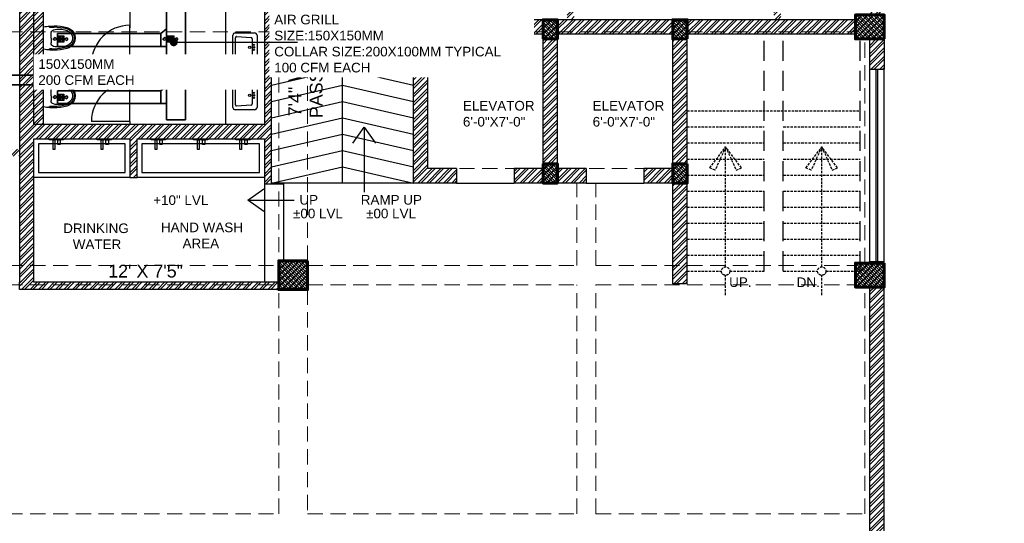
# Model space of a CAD drawing. Header units: inches. Extents: x 113025 to 158499, y 12149 to 30915.
# Tile 162 of 167: x 128340 to 128955, y 21128 to 21443. Entities that reach past the tile are written whole.
import ezdxf

# ---------------------------------------------------------------- set-up
doc = ezdxf.new("R2010")
doc.units = ezdxf.units.IN
doc.header["$MEASUREMENT"] = 0
doc.linetypes.add('HIDDEN', pattern=[0.375, 0.25, -0.125])
for name, color, linetype in [('0-SA-DUCT', 250, 'Continuous'), ('PD_025_TEXT', 61, 'Continuous'), ('PP-HVAC- GRILL', 1, 'Continuous')]:
    doc.layers.add(name, color=color, linetype=linetype)
for name, color, linetype, lineweight in [('DIFFUSER', 3, 'Continuous', 30), ('EXHAUST AIR DUCT', 13, 'Continuous', 35), ('HVAC TEXT PP', 104, 'Continuous', 20), ('PD_COLUMN', 2, 'Continuous', 60), ('PD_HATCH', 45, 'Continuous', 9)]:
    doc.layers.add(name, color=color, linetype=linetype, lineweight=lineweight)
doc.layers.add('PD_BASE', color=8, linetype='Continuous', transparency=0.5)
doc.styles.get("Standard").update_dxf_attribs({"font": 'arial.ttf', "height": 6})
doc.styles.add('style1', font='arial.ttf', dxfattribs={"height": 500})
doc.styles.add('STYLE3', font='romans.shx', dxfattribs={"height": 4})
doc.dimstyles.new('ISO-10', dxfattribs={"dimtxt": 6, "dimasz": 0.5, "dimexe": 1.25, "dimexo": 0.625, "dimtad": 1, "dimtoh": 1, "dimdec": 1, "dimlunit": 4, "dimtxsty": 'Standard', "dimblk": 'ARCHTICK', "dimcen": 2.5, "dimclrt": 3, "dimadec": 0, "dimazin": 0, "dimtfac": 1, "dimtdec": 1, "dimtmove": 1, "dimatfit": 3, "dimfxl": 1, "dimarcsym": 0})
pattern_1 = [(45, (150297.4604, 39481.8853), (-2.65165043, 2.65165043), []), (45, (150299.228, 39481.8853), (-2.65165043, 2.65165043), [])]
pattern_2 = [(45, (268611.2745, 47371.9895), (-1.767766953, 1.767766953), []), (135, (268611.2745, 47371.9895), (-1.767766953, -1.767766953), [])]

# ---------------------------------------------------------------- blocks, each defined once
blk = doc.blocks.new('columns2')
at = {"layer": 'PD_HATCH'}
h = blk.add_hatch(dxfattribs=at)
h.set_pattern_fill('ANSI37', color=256, scale=20)
h.paths.add_polyline_path([(387, -250), (387, -268), (369, -268), (369, -250)])
h.paths.add_polyline_path([(18, 0), (18, -15), (0, -15), (0, 0)])
h.paths.add_polyline_path([(18, -828), (18, -813), (0, -813), (0, -828)])
h.paths.add_polyline_path([(201, -870), (186, -870), (186, -888), (201, -888)])
h.paths.add_polyline_path([(570, -870), (555, -870), (555, -888), (570, -888)])
h.paths.add_polyline_path([(754.5, -870), (739.5, -870), (739.5, -888), (754.5, -888)])
h.paths.add_polyline_path([(934.5, -870), (919.5, -870), (919.5, -888), (934.5, -888)])
h.paths.add_polyline_path([(385.5, -870), (370.5, -870), (370.5, -888), (385.5, -888)])
h.paths.add_polyline_path([(201, 42), (186, 42), (186, 60), (201, 60)])
h.paths.add_polyline_path([(387, -578), (387, -560), (369, -560), (369, -578)])
h.paths.add_polyline_path([(1116, -731.5), (1116, -716.5), (1098, -716.5), (1098, -731.5)])
h.paths.add_polyline_path([(1116, -111.5), (1116, -96.5), (1098, -96.5), (1098, -111.5)])
h.paths.add_polyline_path([(1116, -561.5), (1116, -576.5), (1098, -576.5), (1098, -561.5)])
h.paths.add_polyline_path([(1116, -251.5), (1116, -266.5), (1098, -266.5), (1098, -251.5)])
h.paths.add_polyline_path([(0, -731.5), (0, -716.5), (18, -716.5), (18, -731.5)])
h.paths.add_polyline_path([(0, -111.5), (0, -96.5), (18, -96.5), (18, -111.5)])
h.paths.add_polyline_path([(0, -406.5), (0, -421.5), (18, -421.5), (18, -406.5)])
h.paths.add_polyline_path([(0, -561.5), (0, -576.5), (18, -576.5), (18, -561.5)])
h.paths.add_polyline_path([(0, -251.5), (0, -266.5), (18, -266.5), (18, -251.5)])
h.paths.add_polyline_path([(993, -111.5), (993, -99.5), (984, -99.5), (984, -111.5)])
h.paths.add_polyline_path([(993, -189.5), (993, -201.5), (984, -201.5), (984, -189.5)])
h.paths.add_polyline_path([(903, -111.5), (903, -99.5), (912, -99.5), (912, -111.5)])
h.paths.add_polyline_path([(903, -189.5), (903, -201.5), (912, -201.5), (912, -189.5)])
h.paths.add_polyline_path([(75, -870), (60, -870), (60, -888), (75, -888)])
h.paths.add_polyline_path([(1116, -870), (1101, -870), (1101, -888), (1116, -888)])
h.paths.add_polyline_path([(75, 42), (60, 42), (60, 60), (75, 60)])
h.paths.add_polyline_path([(570, 42), (555, 42), (555, 60), (570, 60)])
h.paths.add_polyline_path([(754.5, 42), (739.5, 42), (739.5, 60), (754.5, 60)])
h.paths.add_polyline_path([(934.5, 42), (919.5, 42), (919.5, 60), (934.5, 60)])
h.paths.add_polyline_path([(385.5, 42), (370.5, 42), (370.5, 60), (385.5, 60)])
h.paths.add_polyline_path([(1116, 42), (1101, 42), (1101, 60), (1116, 60)])
h.paths.add_polyline_path([(738, -250), (738, -268), (756, -268), (756, -250)])
h.paths.add_polyline_path([(756, -578), (756, -560), (738, -560), (738, -578)])
at = {"layer": 'PD_COLUMN'}
for points in [[(1116, -111.5), (1116, -96.5), (1098, -96.5), (1098, -111.5)], [(903, -111.5), (903, -99.5), (912, -99.5), (912, -111.5)], [(993, -111.5), (993, -99.5), (984, -99.5), (984, -111.5)], [(903, -189.5), (903, -201.5), (912, -201.5), (912, -189.5)], [(993, -189.5), (993, -201.5), (984, -201.5), (984, -189.5)], [(756, -250), (756, -268), (738, -268), (738, -250)], [(1116, -251.5), (1116, -266.5), (1098, -266.5), (1098, -251.5)]]:
    blk.add_lwpolyline(points, close=True, dxfattribs=at)
at = {"layer": 'PD_HATCH', "linetype": 'HIDDEN', "ltscale": 38}
for p, q in [((568.5, -107), (738, -107)), ((738, -107), (738, -250)), ((756, -250), (756, -107)), ((756, -107), (903, -107)), ((822, -201.5), (822, -107)), ((831, -192.5), (831, -107)), ((912, -107), (984, -107)), ((993, -107), (1098, -107)), ((903, -189.5), (903, -111.5)), ((912, -189.5), (912, -111.5)), ((984, -111.5), (984, -189.5)), ((993, -111.5), (993, -189.5)), ((1104, -251.5), (1104, -111.5)), ((1116, -251.5), (1116, -111.5)), ((903, -192.5), (831, -192.5)), ((984, -192.5), (912, -192.5)), ((903, -201.5), (822, -201.5)), ((984, -201.5), (912, -201.5)), ((924, -253), (924, -201.5)), ((936, -253), (936, -201.5)), ((984, -201.5), (984, -253)), ((993, -201.5), (993, -253)), ((568.5, -253), (738, -253)), ((756, -253), (924, -253)), ((936, -253), (1098, -253)), ((568.5, -265), (738, -265)), ((738, -408), (738, -268)), ((756, -265), (924, -265)), ((756, -268), (756, -408)), ((924, -408), (924, -265)), ((936, -265), (1098, -265)), ((936, -408), (936, -265)), ((1104, -408), (1104, -266.5)), ((1116, -561.5), (1116, -266.5)), ((568.5, -408), (738, -408)), ((756, -408), (924, -408)), ((936, -408), (1104, -408))]:
    blk.add_line(p, q, dxfattribs=at)
blk = doc.blocks.new('LV')
at = {"color": 251}
for p, q in [((-305, 51), (-305, 459)), ((-254, 510), (254, 510)), ((-205, 127), (-226, 431)), ((-201, 458), (203, 458)), ((228, 431), (205, 127)), ((305, 459), (305, 51)), ((254, 0), (-254, 0)), ((180, 103), (-180, 103))]:
    blk.add_line(p, q, dxfattribs=at)
for centre, radius in [((-51, 67), 14.4), ((0, 154), 23.6), ((0, 67), 15.3), ((51, 67), 14.4)]:
    blk.add_circle(centre, radius, dxfattribs=at)
for centre, radius, start, end in [((-254, 459), 50.8, 90, 180), ((-201, 433), 25.4, 90, 184.2016), ((203, 433), 25.4, 355.4179, 90), ((254, 459), 50.8, 0, 90), ((-254, 51), 50.8, 180, 270), ((-180, 129), 25.4, 184.2016, 270), ((180, 129), 25.4, 270, 355.4179), ((254, 51), 50.8, 270, 0)]:
    blk.add_arc(centre, radius, start, end, dxfattribs=at)
blk = doc.blocks.new('ta0p3456')
at = {"color": 251, "ltscale": 12}
for points in [[(-4.5, 0), (4.5, 0), (4.5, -0.5), (-4.5, -0.5)], [(-1, -0.5), (-1, -6.5), (-2, -6.5), (-2, -0.5)], [(2.5, -0.5), (2.5, -3.5), (1, -3.5), (1, -0.5)]]:
    blk.add_lwpolyline(points, close=True, dxfattribs=at)
blk = doc.blocks.new('A$C24556D30')
at = {"color": 251}
for p, q in [((170, 400), (170, 20)), ((300, 210), (300, 292)), ((300, 210), (300, 128))]:
    blk.add_line(p, q, dxfattribs=at)
for points in [[(280, 413, 0.02753), (170, 400, 0.02753)], [(570, 386, 0.054905), (350, 415, 0.054905)], [(565, 366, 0.054905), (350, 395, 0.054905)], [(300, 210), (300, 290, 0.704392)], [(300, 210), (300, 130, -0.704392)], [(170, 20, 0.02753), (280, 7, 0.02753)], [(565, 54, -0.054905), (350, 25, -0.054905)], [(570, 34, -0.054905), (350, 5, -0.054905)]]:
    blk.add_lwpolyline(points, format="xyb", dxfattribs=at)
for centre, radius, start, end in [((280, 413), 20, 184.5905, 273.8823), ((350, -585), 1000, 90, 94.0204), ((350, -585), 980, 90, 94.0204), ((360, 292), 60, 105.9249, 180), ((439, 15), 348, 69.701, 105.9249), ((530, 210), 135, 0, 77.2425), ((530, 210), 160, 60, 77.2425), ((530, 210), 180, 60, 77.2425), ((530, 210), 160, 0, 60), ((530, 210), 180, 0, 60), ((530, 210), 135, 282.7575, 0), ((530, 210), 160, 300, 0), ((530, 210), 180, 300, 0), ((280, 7), 20, 86.1177, 175.4095), ((350, 1005), 1000, 265.9796, 270), ((350, 1005), 980, 265.9796, 270), ((360, 128), 60, 180, 254.0751), ((439, 405), 348, 254.0751, 290.299), ((530, 210), 160, 282.7575, 300), ((530, 210), 180, 282.7575, 300)]:
    blk.add_arc(centre, radius, start, end, dxfattribs=at)
blk = doc.blocks.new('_ArchTick')
at = {"color": 0, "linetype": 'ByBlock', "const_width": 0.15}
blk.add_lwpolyline([(-0.5, -0.5), (0.5, 0.5)], dxfattribs=at)
blk = doc.blocks.new('zw$E1C9')
at = {"layer": '0-SA-DUCT', "color": 1}
for p, q in [((0, 3.74), (6, 9.74)), ((0, 9.74), (6, 3.74)), ((0, 8.74), (6, 8.74)), ((0, 7.74), (6, 7.74)), ((0, 6.74), (6, 6.74)), ((6, 5.74), (0, 5.74)), ((6, 4.74), (0, 4.74))]:
    blk.add_line(p, q, dxfattribs=at)
at = {"layer": '0-SA-DUCT', "color": 1, "lineweight": 30}
blk.add_lwpolyline([(0, 9.74), (6, 9.74), (6, 3.74), (0, 3.74)], close=True, dxfattribs=at)
at = {"layer": 'DIFFUSER', "color": 3, "extrusion": (2.80089e-06, 4.46e-14, 1)}
for p, q in [((3, 10.1, 0), (1.51, 12.59, 0)), ((1.51, 12.59, 0), (2.38, 12.59, 0)), ((2.38, 12.59, 0), (2.38, 13.49, 0)), ((2.38, 13.49, 0), (3.62, 13.49, 0)), ((3, 10.1, 0), (4.49, 12.59, 0)), ((3.62, 12.59, 0), (3.62, 13.49, 0)), ((4.49, 12.59, 0), (3.62, 12.59, 0))]:
    blk.add_line(p, q, dxfattribs=at)
at = {"layer": 'DIFFUSER', "color": 8, "extrusion": (-4.46e-14, -2.80089e-06, 1)}
blk.add_line((1, 8.74, 0), (1, 8.74, 0), dxfattribs=at)
at = {"layer": 'DIFFUSER', "color": 3, "extrusion": (2.80089e-06, -4.46e-14, 1)}
for p, q in [((3, 3.39, 0), (1.51, 0.9, 0)), ((1.51, 0.9, 0), (2.38, 0.9, 0)), ((2.38, 0.9, 0), (2.38, 0, 0)), ((2.38, 0, 0), (3.62, 0, 0)), ((3, 3.39, 0), (4.49, 0.9, 0)), ((4.49, 0.9, 0), (3.62, 0.9, 0)), ((3.62, 0.9, 0), (3.62, 0, 0))]:
    blk.add_line(p, q, dxfattribs=at)
blk = doc.blocks.new('FIRST FLOOR AR PLAN')
at = {"layer": 'PD_BASE'}
h = blk.add_hatch(dxfattribs=at)
h.set_pattern_fill('ANSI32', color=256, scale=10)
h.set_pattern_definition([(45, (123733.2206, 21360.1165), (-2.65165, 2.65165), []), (45, (123734.9884, 21360.1165), (-2.65165, 2.65165), [])])
h.paths.add_polyline_path([(123743.99, 21362.2), (123700.74, 21362.2), (123700.74, 21357.7), (123743.99, 21357.7)])
h.paths.add_polyline_path([(123658.74, 21362.2), (123615.49, 21362.2), (123615.49, 21357.7), (123658.74, 21357.7)], flags=17)
h.paths.add_polyline_path([(123743.99, 21279), (123743.99, 21274.5), (123905.99, 21274.5), (123905.99, 21279), (123752.99, 21279), (123752.99, 21368.5), (123812.99, 21368.5), (123812.99, 21344.5), (123817.49, 21344.5), (123817.49, 21368.5), (123896.99, 21368.5), (123896.99, 21340.5), (123901.49, 21340.5), (123901.49, 21499.5), (123905.99, 21499.5), (123905.99, 21504), (123896.99, 21504), (123896.99, 21377.5), (123752.99, 21377.5), (123752.99, 21593.5), (123743.99, 21593.5)])
h.paths.add_polyline_path([(123688.49, 21269.56), (123692.99, 21269.56), (123692.99, 21274.5), (123701.99, 21274.5), (123701.99, 21279), (123615.49, 21279), (123615.49, 21434.5), (123538.49, 21434.5), (123538.49, 21430), (123610.99, 21430), (123610.99, 21279), (123554.99, 21279), (123554.99, 21274.5), (123688.49, 21274.5)])
h = blk.add_hatch(dxfattribs=at)
h.set_pattern_fill('ANSI32', color=256, scale=10)
h.set_pattern_definition(pattern_1)
h.paths.add_polyline_path([(123758.99, 21593.5), (123752.99, 21593.5), (123752.99, 21557.5), (123758.99, 21557.5)])
h.paths.add_polyline_path([(123758.99, 21557.5), (123752.99, 21557.5), (123752.99, 21521.5), (123758.99, 21521.5)])
h.paths.add_polyline_path([(123752.99, 21521.5), (123752.99, 21485.5), (123758.99, 21485.5), (123758.99, 21521.5)])
h.paths.add_polyline_path([(123758.99, 21485.5), (123752.99, 21485.5), (123752.99, 21449.5), (123758.99, 21449.5)])
h.paths.add_polyline_path([(123758.99, 21449.5), (123752.99, 21449.5), (123752.99, 21413.5), (123758.99, 21413.5)])
h.paths.add_polyline_path([(123758.99, 21413.5), (123752.99, 21413.5), (123752.99, 21377.5), (123758.99, 21377.5)])
h.paths.add_polyline_path([(124037.99, 21593.5), (124028.99, 21593.5), (124028.99, 21504), (124024.49, 21504), (124024.49, 21499.5), (124028.99, 21499.5), (124028.99, 21489.5), (124037.99, 21489.5)])
h.paths.add_polyline_path([(123956.99, 21593.5), (123952.49, 21593.5), (123952.49, 21504), (123947.99, 21504), (123947.99, 21499.5), (123982.49, 21499.5), (123982.49, 21504), (123956.99, 21504)])
h.paths.add_polyline_path([(123952.49, 21575.5), (123949.49, 21575.5), (123949.49, 21571), (123952.49, 21571)], flags=17)
h.paths.add_polyline_path([(123925.49, 21575.5), (123922.49, 21575.5), (123922.49, 21584.5), (123917.99, 21584.5), (123917.99, 21575.5), (123907.49, 21575.5), (123907.49, 21571), (123925.49, 21571)])
h.paths.add_polyline_path([(123871.49, 21593.5), (123866.99, 21593.5), (123866.99, 21577.5), (123866.99, 21571), (123871.49, 21571), (123871.49, 21575.5)])
h.paths.add_polyline_path([(124162.49, 21593.5), (124157.99, 21593.5), (124157.99, 21575.5), (124162.49, 21575.5)])
h = blk.add_hatch(dxfattribs=at)
h.set_pattern_fill('ANSI32', color=256, scale=10)
h.set_pattern_definition(pattern_1)
h.paths.add_polyline_path([(124090.49, 21467), (124085.99, 21467), (124085.99, 21443), (124090.49, 21443)])
h.paths.add_polyline_path([(124223.99, 21480.62), (124214.99, 21480.62), (124214.99, 21443), (124219.49, 21443), (124219.49, 21476.12), (124223.99, 21476.12)])
h.paths.add_polyline_path([(124274.99, 21480.62), (124247.99, 21480.62), (124247.99, 21476.12), (124274.99, 21476.12)])
h.paths.add_polyline_path([(124162.49, 21533.5), (124157.99, 21533.5), (124157.99, 21515.5), (124037.99, 21515.5), (124037.99, 21511), (124162.49, 21511)])
h = blk.add_hatch(dxfattribs=at)
h.set_pattern_fill('ANSI37', color=256, scale=20)
h.set_pattern_definition(pattern_2)
h.paths.add_polyline_path([(124283.99, 21431), (124283.99, 21446), (124265.99, 21446), (124265.99, 21431)])
h = blk.add_hatch(dxfattribs=at)
h.set_pattern_fill('ANSI37', color=256, scale=20)
h.set_pattern_definition(pattern_2)
h.paths.add_polyline_path([(124160.99, 21431), (124160.99, 21443), (124151.99, 21443), (124151.99, 21431)])
h.paths.add_polyline_path([(124079.99, 21431), (124079.99, 21443), (124070.99, 21443), (124070.99, 21431)])
h.paths.add_polyline_path([(124079.99, 21341), (124079.99, 21353), (124070.99, 21353), (124070.99, 21341)])
h.paths.add_polyline_path([(124160.99, 21353), (124151.99, 21353), (124151.99, 21341), (124160.99, 21341)])
h = blk.add_hatch(dxfattribs=at)
h.set_pattern_fill('ANSI37', color=256, scale=20)
h.set_pattern_definition(pattern_2)
h.paths.add_polyline_path([(124283.99, 21291), (124283.99, 21276), (124265.99, 21276), (124265.99, 21291)])
at = {"layer": 'PD_BASE', "lineweight": 30}
for p, q in [((123758.99, 21377.5), (123758.99, 21593.5)), ((123989.99, 21341), (123989.99, 21443)), ((124070.99, 21443), (123989.99, 21443)), ((124070.99, 21341), (124070.99, 21443)), ((124265.99, 21443), (124070.99, 21443)), ((123998.99, 21350), (123998.99, 21434)), ((124070.99, 21434), (123998.99, 21434)), ((124070.99, 21350), (124070.99, 21434)), ((124079.99, 21350), (124079.99, 21434)), ((124151.99, 21434), (124079.99, 21434)), ((124151.99, 21350), (124151.99, 21434)), ((124160.99, 21278), (124160.99, 21434)), ((124265.99, 21434), (124160.99, 21434)), ((124274.99, 21412), (124274.99, 21431)), ((124283.99, 21431), (124283.99, 21412)), ((124274.99, 21412), (124283.99, 21412)), ((124016.99, 21350), (123998.99, 21350)), ((124016.99, 21350), (124016.99, 21341)), ((124070.99, 21350), (124052.99, 21350)), ((124052.99, 21350), (124052.99, 21341)), ((124097.99, 21350), (124079.99, 21350)), ((124097.99, 21350), (124097.99, 21341)), ((124151.99, 21350), (124133.99, 21350)), ((124133.99, 21350), (124133.99, 21341)), ((124016.99, 21341), (123989.99, 21341)), ((124070.99, 21341), (124052.99, 21341)), ((124097.99, 21341), (124070.99, 21341)), ((124151.99, 21341), (124133.99, 21341)), ((124151.99, 21278), (124151.99, 21341)), ((124274.99, 21291), (124274.99, 21292)), ((124274.99, 21292), (124283.99, 21292)), ((124283.99, 20981), (124283.99, 21292)), ((124160.99, 21278), (124151.99, 21278)), ((124274.99, 20981), (124274.99, 21276))]:
    blk.add_line(p, q, dxfattribs=at)
at = {"layer": 'PD_BASE', "ltscale": 12}
for p, q in [((123872.99, 21377.5), (123872.99, 21504)), ((123812.99, 21451.5), (123812.99, 21437.87)), ((123812.99, 21451.5), (123812.99, 21439.5)), ((123812.99, 21415.5), (123812.99, 21439.5)), ((123812.99, 21413.5), (123752.99, 21413.5)), ((123812.99, 21415.5), (123788.99, 21415.5)), ((123812.99, 21415.5), (123812.99, 21401.87)), ((123812.99, 21415.5), (123812.99, 21403.5)), ((123812.99, 21379.5), (123812.99, 21403.5)), ((123812.99, 21379.5), (123788.99, 21379.5)), ((123812.99, 21379.5), (123812.99, 21377.5)), ((123812.99, 21344.5), (123752.99, 21344.5)), ((123896.99, 21344.5), (123817.49, 21344.5))]:
    blk.add_line(p, q, dxfattribs=at)
at = {"layer": 'PD_BASE'}
for p, q in [((123989.99, 21443), (123901.49, 21443)), ((123945.74, 21341), (123945.74, 21443)), ((124274.99, 21292), (124274.99, 21412)), ((124278.99, 21292), (124278.99, 21412)), ((124279.99, 21292), (124279.99, 21412)), ((124283.99, 21292), (124283.99, 21412)), ((123989.99, 21341), (123901.49, 21341)), ((123901.49, 21340.5), (123908.99, 21340.5)), ((124016.99, 21341), (124052.99, 21341)), ((124097.99, 21341), (124133.99, 21341))]:
    blk.add_line(p, q, dxfattribs=at)
at = {"layer": 'PD_BASE', "linetype": 'HIDDEN', "ltscale": 50}
for p, q in [((124208.99, 21286), (124208.99, 21434)), ((124220.99, 21286), (124220.99, 21434)), ((124268.99, 21286), (124268.99, 21431))]:
    blk.add_line(p, q, dxfattribs=at)
at = {"layer": 'PD_BASE', "linetype": 'HIDDEN', "ltscale": 6}
for p, q in [((124160.99, 21386), (124268.99, 21386)), ((124160.99, 21376), (124208.99, 21376)), ((124220.99, 21376), (124268.99, 21376)), ((124160.99, 21366), (124208.99, 21366)), ((124220.99, 21366), (124268.99, 21366)), ((124160.99, 21356), (124208.99, 21356)), ((124220.99, 21356), (124268.99, 21356)), ((124160.99, 21346), (124208.99, 21346)), ((124220.99, 21346), (124268.99, 21346)), ((124160.99, 21336), (124208.99, 21336)), ((124220.99, 21336), (124268.99, 21336)), ((124160.99, 21326), (124208.99, 21326)), ((124220.99, 21326), (124268.99, 21326)), ((124160.99, 21316), (124208.99, 21316)), ((124220.99, 21316), (124268.99, 21316)), ((124160.99, 21306), (124208.99, 21306)), ((124220.99, 21306), (124268.99, 21306)), ((124160.99, 21296), (124208.99, 21296)), ((124220.99, 21296), (124268.99, 21296)), ((124160.99, 21286), (124182.37, 21286)), ((124187.61, 21286), (124208.99, 21286)), ((124220.99, 21286), (124242.37, 21286)), ((124247.61, 21286), (124268.99, 21286))]:
    blk.add_line(p, q, dxfattribs=at)
at = {"layer": 'PD_BASE'}
for points in [[(124283.99, 21431), (124283.99, 21446), (124265.99, 21446), (124265.99, 21431)], [(124070.99, 21431), (124070.99, 21443), (124079.99, 21443), (124079.99, 21431)], [(124160.99, 21431), (124160.99, 21443), (124151.99, 21443), (124151.99, 21431)], [(124070.99, 21353), (124070.99, 21341), (124079.99, 21341), (124079.99, 21353)], [(124160.99, 21353), (124160.99, 21341), (124151.99, 21341), (124151.99, 21353)], [(124283.99, 21291), (124283.99, 21276), (124265.99, 21276), (124265.99, 21291)]]:
    blk.add_lwpolyline(points, close=True, dxfattribs=at)
for points in [[(123901.49, 21432.8), (123945.74, 21443), (123989.99, 21432.8)], [(123901.49, 21422.6), (123945.74, 21432.8), (123989.99, 21422.6)], [(123901.49, 21412.4), (123945.74, 21422.6), (123989.99, 21412.4)], [(123901.49, 21402.2), (123945.74, 21412.4), (123989.99, 21402.2)], [(123901.49, 21392), (123945.74, 21402.2), (123989.99, 21392)], [(123901.49, 21381.8), (123945.74, 21392), (123989.99, 21381.8)], [(123901.49, 21371.6), (123945.74, 21381.8), (123989.99, 21371.6)], [(123901.49, 21361.4), (123945.74, 21371.6), (123989.99, 21361.4)], [(123901.49, 21351.2), (123945.74, 21361.4), (123989.99, 21351.2)], [(123901.49, 21341), (123945.74, 21351.2), (123989.99, 21341)]]:
    blk.add_lwpolyline(points, dxfattribs=at)
at = {"layer": 'PD_BASE', "ltscale": 12}
for points in [[(123755.99, 21347.5), (123809.99, 21347.5), (123809.99, 21365.5), (123755.99, 21365.5)], [(123820.49, 21347.5), (123893.99, 21347.5), (123893.99, 21365.5), (123820.49, 21365.5)]]:
    blk.add_lwpolyline(points, close=True, dxfattribs=at)
at = {"layer": 'PD_BASE', "linetype": 'HIDDEN', "ltscale": 6}
for points in [[(124184.99, 21363.58), (124178.42, 21348.96), (124175.1, 21350.45), (124184.99, 21363.58)], [(124184.99, 21288.62), (124184.99, 21363.58)], [(124184.99, 21363.58), (124191.57, 21348.96), (124194.88, 21350.45), (124184.99, 21363.58)], [(124244.99, 21363.58), (124238.42, 21348.96), (124235.1, 21350.45), (124244.99, 21363.58)], [(124244.99, 21288.62), (124244.99, 21363.58)], [(124244.99, 21363.58), (124251.57, 21348.96), (124254.88, 21350.45), (124244.99, 21363.58)], [(124184.99, 21271.04), (124184.99, 21283.38)], [(124244.99, 21271.04), (124244.99, 21283.38)]]:
    blk.add_lwpolyline(points, dxfattribs=at)
at = {"layer": 'PD_BASE', "lineweight": 30}
blk.add_lwpolyline([(123905.99, 21274.5), (123743.99, 21274.5), (123743.99, 21279)], dxfattribs=at)
at = {"layer": 'PD_BASE', "linetype": 'HIDDEN', "ltscale": 6}
for centre in [(124184.99, 21286), (124244.99, 21286)]:
    blk.add_circle(centre, 2.62, dxfattribs=at)
at = {"layer": 'PD_BASE', "ltscale": 12}
for centre in [(123812.99, 21415.5), (123812.99, 21379.5)]:
    blk.add_arc(centre, 24, 90, 180, dxfattribs=at)
for name, p, xscale, yscale, zscale, rotation in [('A$C24556D30', (123752.73, 21439.24), -0.03684210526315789, 0.03684210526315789, 0.03684210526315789, 180), ('LV', (123892.37, 21425.75), 0.0295236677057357, 0.0295236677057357, 0.0295236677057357, 90), ('A$C24556D30', (123752.73, 21403.24), -0.03684210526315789, 0.03684210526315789, 0.03684210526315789, 180), ('LV', (123892.37, 21395.75), 0.0295236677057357, 0.0295236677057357, 0.0295236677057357, 90)]:
    blk.add_blockref(name, p, dxfattribs=dict(at, xscale=xscale, yscale=yscale, zscale=zscale, rotation=rotation))
for p in [(123767.05, 21368.5), (123797.05, 21368.5), (123830.74, 21368.5), (123857.24, 21368.5), (123883.74, 21368.5)]:
    blk.add_blockref('ta0p3456', p, dxfattribs=at)
at = {"layer": 'PD_COLUMN'}
blk.add_blockref('columns2', (123167.99, 21542.5), dxfattribs=at)
at = {"layer": 'PD_BASE', "insert": (123911.97, 21343.2), "char_height": 8, "width": 128.4952, "attachment_point": 1, "rotation": 90, "style": 'style1'}
blk.add_mtext('\\pi39.404;7\'4" WIDE\\P\\pi38.269;PASSAGE', dxfattribs=at)
at = {"layer": 'PD_BASE', "char_height": 6, "attachment_point": 1}
for s, insert, width in [('\\pi51.834;+10" LVL', (123907.08, 21454.46), 137.3386), ('{\\fArial|b0|i0|c0|p34;ELEVATOR\\P6\'-0"X7\'-0"}', (124020.95, 21392.28), 137.3386), ('{\\fArial|b0|i0|c0|p34;ELEVATOR\\P6\'-0"X7\'-0"}', (124101.95, 21392.28), 130.1434), ('\\pi63.359;UP', (123855.5, 21333.51), 137.3386)]:
    blk.add_mtext(s, dxfattribs=dict(at, insert=insert, width=width))
at = {"layer": 'PD_BASE', "linetype": 'HIDDEN', "ltscale": 6, "char_height": 6, "width": 132.0418, "attachment_point": 5, "style": 'STYLE3'}
for s, insert in [('{\\fArial|b0|i0|c0|p34;UP.}', (124194.15, 21279.04)), ('{\\fArial|b0|i0|c0|p34;DN.}', (124236.57, 21279.04))]:
    blk.add_mtext(s, dxfattribs=dict(at, insert=insert))
at = {"layer": 'PD_BASE'}
for points, override in [([(123959.35, 21375.86), (123959.35, 21335.27)], {"dimasz": 10, "dimtad": 0, "dimldrblk": 'Open90'}), ([(123886.64, 21330.24), (123915.49, 21330.24)], {"dimasz": 10, "dimgap": 0.625, "dimtad": 0, "dimldrblk": 'Open90'})]:
    blk.add_leader(points, dimstyle='ISO-10', override=override, dxfattribs=at)
at = {"layer": 'PD_BASE', "insert": (123825.17, 21316.28), "char_height": 6, "width": 64.2774, "attachment_point": 1, "style": 'style1', "bg_fill": 2}
blk.add_mtext('\\pi7.1994;HAND WASH \\P\\pi20.72;AREA', dxfattribs=at)
at = {"layer": 'PD_BASE'}
h = blk.add_hatch(dxfattribs=at)
h.set_pattern_fill('ANSI32', color=256, scale=10)
h.set_pattern_definition([(45, (123173.841, 20768.249), (-2.65165, 2.65165), []), (45, (123175.6088, 20768.249), (-2.65165, 2.65165), [])])
h.paths.add_polyline_path([(123176.99, 20811), (123167.99, 20811), (123167.99, 20729.5), (123176.99, 20729.5)])
h.paths.add_polyline_path([(123538.49, 20663.5), (123368.99, 20663.5), (123368.99, 20654.5), (123538.49, 20654.5)])
h.paths.add_polyline_path([(123722.99, 20663.5), (123553.49, 20663.5), (123553.49, 20654.5), (123722.99, 20654.5)])
h.paths.add_polyline_path([(123176.99, 21527.5), (123167.99, 21527.5), (123167.99, 21446), (123176.99, 21446)])
h.paths.add_polyline_path([(123176.99, 21431), (123167.99, 21431), (123167.99, 21291), (123176.99, 21291)])
h.paths.add_polyline_path([(123176.99, 21276), (123167.99, 21276), (123167.99, 21136), (123176.99, 21136)])
h.paths.add_polyline_path([(123176.99, 21121), (123167.99, 21121), (123167.99, 20981), (123176.99, 20981)])
h.paths.add_polyline_path([(123176.99, 20966), (123167.99, 20966), (123167.99, 20826), (123176.99, 20826)])
h.paths.add_polyline_path([(124268.99, 21602.5), (124102.49, 21602.5), (124102.49, 21593.5), (124268.99, 21593.5)])
h.paths.add_polyline_path([(124087.49, 21602.5), (123922.49, 21602.5), (123922.49, 21593.5), (124087.49, 21593.5)])
h.paths.add_polyline_path([(123907.49, 21602.5), (123737.99, 21602.5), (123737.99, 21593.5), (123907.49, 21593.5)])
h.paths.add_polyline_path([(123722.99, 21602.5), (123553.49, 21602.5), (123553.49, 21593.5), (123722.99, 21593.5)])
h.paths.add_polyline_path([(123353.99, 21602.5), (123242.99, 21602.5), (123242.99, 21593.5), (123353.99, 21593.5)])
h.paths.add_polyline_path([(123227.99, 21602.5), (123167.99, 21602.5), (123167.99, 21542.5), (123176.99, 21542.5), (123176.99, 21593.5), (123227.99, 21593.5)])
h.paths.add_polyline_path([(123176.99, 20714.5), (123167.99, 20714.5), (123167.99, 20654.5), (123227.99, 20654.5), (123227.99, 20663.5), (123176.99, 20663.5)])
h.paths.add_polyline_path([(123353.99, 20663.5), (123242.99, 20663.5), (123242.99, 20654.5), (123353.99, 20654.5)])
h.paths.add_polyline_path([(123762.74, 20663.5), (123737.99, 20663.5), (123737.99, 20654.5), (123762.74, 20654.5)])
h.paths.add_polyline_path([(123907.49, 20663.5), (123882.74, 20663.5), (123882.74, 20654.5), (123907.49, 20654.5)])
h.paths.add_polyline_path([(123944.99, 20663.5), (123922.49, 20663.5), (123922.49, 20654.5), (123944.99, 20654.5)])
h.paths.add_polyline_path([(124087.49, 20663.5), (124064.99, 20663.5), (124064.99, 20654.5), (124087.49, 20654.5)])
h.paths.add_polyline_path([(124124.99, 20663.5), (124102.49, 20663.5), (124102.49, 20654.5), (124124.99, 20654.5)])
h.paths.add_polyline_path([(124268.99, 20663.5), (124244.99, 20663.5), (124244.99, 20654.5), (124268.99, 20654.5)])
h.paths.add_polyline_path([(124283.99, 20672.5), (124274.99, 20672.5)])
h.paths.add_polyline_path([(124283.99, 20811), (124274.99, 20811), (124274.99, 20672.5), (124283.99, 20672.5)])
h.paths.add_polyline_path([(124283.99, 20966), (124274.99, 20966), (124274.99, 20826), (124283.99, 20826)])
h.paths.add_polyline_path([(124283.99, 21276), (124274.99, 21276), (124274.99, 20981), (124283.99, 20981)])
h.paths.add_polyline_path([(124283.99, 21584.5), (124274.99, 21584.5), (124274.99, 21446), (124283.99, 21446)])
h.paths.add_polyline_path([(124265.99, 21443), (124160.99, 21443), (124160.99, 21434), (124265.99, 21434)])
h.paths.add_polyline_path([(124160.99, 21431), (124151.99, 21431), (124151.99, 21353), (124160.99, 21353)])
h.paths.add_polyline_path([(124151.99, 21443), (124079.99, 21443), (124079.99, 21434), (124151.99, 21434)])
h.paths.add_polyline_path([(124079.99, 21431), (124070.99, 21431), (124070.99, 21353), (124079.99, 21353)])
h.paths.add_polyline_path([(124070.99, 21443), (123989.99, 21443), (123989.99, 21341), (124016.99, 21341), (124016.99, 21350), (123998.99, 21350), (123998.99, 21434), (124070.99, 21434)])
h.paths.add_polyline_path([(124070.99, 21350), (124052.99, 21350), (124052.99, 21341), (124070.99, 21341)], flags=17)
h.paths.add_polyline_path([(124097.99, 21350), (124079.99, 21350), (124079.99, 21341), (124097.99, 21341)])
h.paths.add_polyline_path([(124151.99, 21350), (124133.99, 21350), (124133.99, 21341), (124151.99, 21341)])
h.paths.add_polyline_path([(124160.99, 21341), (124151.99, 21341), (124151.99, 21278), (124160.99, 21278)])
h.paths.add_polyline_path([(124283.99, 21292), (124274.99, 21292), (124274.99, 21291), (124283.99, 21291)])
h.paths.add_polyline_path([(124283.99, 21431), (124274.99, 21431), (124274.99, 21412), (124283.99, 21412)])
h.paths.add_polyline_path([(123405.74, 21593.5), (123405.74, 21602.5), (123368.99, 21602.5), (123368.99, 21593.5)])
h.paths.add_polyline_path([(123501.74, 21602.5), (123501.74, 21593.5), (123538.49, 21593.5), (123538.49, 21602.5)])
h = blk.add_hatch(dxfattribs=at)
h.set_pattern_fill('ANSI37', color=256, scale=20)
h.set_pattern_definition(pattern_2)
h.paths.add_polyline_path([(123923.99, 21292.5), (123923.99, 21274.5), (123905.99, 21274.5), (123905.99, 21292.5)])
for p, q in [((123896.99, 21340.5), (123896.99, 21279)), ((123908.99, 21340.5), (123908.99, 21292.5))]:
    blk.add_line(p, q, dxfattribs=at)
at = {"layer": 'PD_BASE', "lineweight": 30}
blk.add_lwpolyline([(123905.99, 21279), (123752.99, 21279), (123752.99, 21368.5), (123812.99, 21368.5), (123812.99, 21344.5), (123817.49, 21344.5), (123817.49, 21368.5), (123896.99, 21368.5), (123896.99, 21340.5), (123901.49, 21340.5), (123901.49, 21499.5), (123905.99, 21499.5), (123905.99, 21504), (123896.99, 21504), (123896.99, 21377.5), (123752.99, 21377.5), (123752.99, 21593.5), (123743.99, 21593.5), (123743.99, 21279), (123743.99, 21279)], dxfattribs=at)
at = {"layer": 'PD_BASE'}
blk.add_lwpolyline([(123923.99, 21292.5), (123923.99, 21274.5), (123905.99, 21274.5), (123905.99, 21292.5)], close=True, dxfattribs=at)
at = {"layer": 'PD_BASE', "attachment_point": 1, "style": 'style1'}
for s, insert, char_height, width in [('\\pi44.93;TOILET\\P\\pi39.377;5\'8" X 8\'2"', (123519.7, 21336.12), 8, 128.4952), ('\\pi3.1078;DRINKING\\P\\pi6.7688; WATER', (123768.24, 21315.75), 6, 46.0259), ('\\pi23.376;12\' X 7\'5"', (123776.04, 21289.97), 8, 91.7722)]:
    blk.add_mtext(s, dxfattribs=dict(at, insert=insert, char_height=char_height, width=width))
at = {"layer": 'PD_BASE', "char_height": 6, "width": 137.3386, "attachment_point": 1}
for s, insert in [('\\pi51.834;+10" LVL', (123775.72, 21333.3)), ('\\pi50.086;RAMP UP', (123907.08, 21333.51)), ('\\pi53.395;±00 LVL', (123861.46, 21324.97)), ('\\pi53.395;±00 LVL', (123907.08, 21324.97))]:
    blk.add_mtext(s, dxfattribs=dict(at, insert=insert))
blk = doc.blocks.new('zw$9BF9')
at = {"layer": 'EXHAUST AIR DUCT'}
for p, q in [((-166.68, 84.33, 0), (-163.21, 87.26, 0)), ((-231.26, 84.33, 0), (-231.26, 76.33, 0)), ((-231.26, 84.33, 0), (-166.68, 84.33, 0)), ((-166.68, 76.33, 0), (-166.68, 84.33, 0)), ((-231.26, 76.33, 0), (-163.21, 76.33, 0)), ((-167.68, 58.3, 0), (-163.21, 62.51, 0)), ((-285.52, 58.3, 0), (-167.68, 58.3, 0)), ((-167.68, 52.3, 0), (-167.68, 58.3, 0)), ((-163.21, 58.3, 0), (-163.21, 52.3, 0)), ((-285.52, 52.3, 0), (-163.21, 52.3, 0)), ((-166.68, 48.56, 0), (-163.21, 51.5, 0)), ((-231.26, 48.56, 0), (-231.26, 40.56, 0)), ((-231.26, 48.56, 0), (-166.68, 48.56, 0)), ((-166.68, 40.56, 0), (-166.68, 48.56, 0)), ((-163.21, 48.56, 0), (-163.21, 40.56, 0)), ((-231.26, 40.56, 0), (-163.21, 40.56, 0)), ((-163.21, 30.36, 0), (-151.21, 30.36, 0))]:
    blk.add_line(p, q, dxfattribs=at)
at = {"layer": 'PP-HVAC- GRILL', "lineweight": 30, "ltscale": 1000, "xscale": 0.6666666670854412, "yscale": 0.6666666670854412, "zscale": 0.6666666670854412, "rotation": 90}
for p in [(-224.76, 78.91, 0), (-156.15, 78.91, 0), (-224.76, 42.56, 0)]:
    blk.add_blockref('zw$E1C9', p, dxfattribs=at)
at = {"layer": 'HVAC TEXT PP', "insert": (-703.82, 140.46), "char_height": 6, "attachment_point": 1, "bg_fill": 2}
blk.add_mtext_dynamic_manual_height_columns('\\pi208.97;6 #SAG\\P\\pi170.01;SIZE:600X600MM\\P\\pi174.33;1200 CFM EACH', width=237.4875, gutter_width=50, heights=[0], dxfattribs=at)
at = {"layer": 'EXHAUST AIR DUCT'}
for p, q in [((-163.21, 202.2, 0), (-163.21, 30.36, 0)), ((-151.21, 202.2, 0), (-151.21, 30.36, 0))]:
    blk.add_line(p, q, dxfattribs=at)
at = {"layer": 'EXHAUST AIR DUCT', "insert": (-95.86, 106.08), "char_height": 6, "attachment_point": 1, "bg_fill": 2}
blk.add_mtext_dynamic_manual_height_columns('9#EXHAUST \\PAIR GRILL\\PSIZE:150X150MM\\PCOLLAR SIZE:200X100MM TYPICAL\\P100 CFM EACH', width=159.165, gutter_width=50, heights=[0], dxfattribs=at)
at = {"layer": 'HVAC TEXT PP', "insert": (-243.17, 68.29, 0), "char_height": 6, "attachment_point": 1, "bg_fill": 2}
blk.add_mtext_dynamic_manual_height_columns('150X150MM\\P200 CFM EACH', width=135.3112, gutter_width=50, heights=[0], dxfattribs=at)
at = {"layer": 'EXHAUST AIR DUCT'}
blk.add_leader([(-158.65, 78.91, 0), (-81.26, 78.91, 0)], dimstyle='ISO-10', override={"dimasz": 5, "dimtad": 0, "dimldrblk": 'Dot'}, dxfattribs=at)

msp = doc.modelspace()

# ---------------------------------------------------------------- block references
at = {"layer": 'PD_025_TEXT'}
msp.add_blockref('FIRST FLOOR AR PLAN', (4595.69, 0), dxfattribs=at)

# ---------------------------------------------------------------- next in the draw order: block references
msp.add_blockref('zw$9BF9', (128594.68, 21350), dxfattribs=at)

doc.saveas('drawing.dxf')
